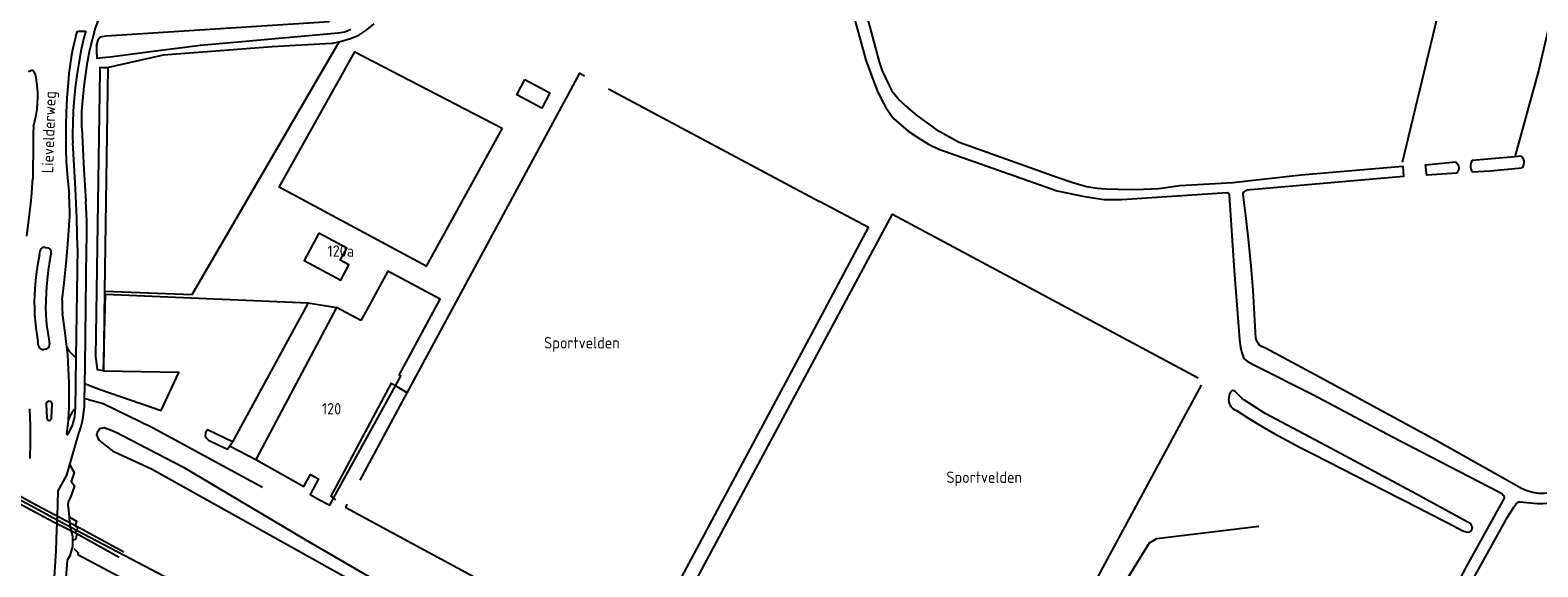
# Model space of a CAD drawing. Header units: metres. Extents: x 233829 to 239427, y 444283 to 448222.
# Tile 165 of 171: x 237828 to 238157, y 447838 to 447955. Entities that reach past the tile are written whole.
import ezdxf

# ---------------------------------------------------------------- set-up
doc = ezdxf.new("R2010")
doc.units = ezdxf.units.M
doc.header["$MEASUREMENT"] = 0
for name, color, linetype in [('ASSPOOR', 253, 'Continuous'), ('DAKRAND', 4, 'Continuous'), ('DAKRAND-BYG', 4, 'Continuous'), ('FUNKTIEAAND', 253, 'Continuous'), ('HEK', 253, 'Continuous'), ('HOOFDGEBOUW', 4, 'Continuous'), ('HOUTWAL', 253, 'Continuous'), ('HUISNUMMER', 253, 'Continuous'), ('INSTEEKSLOOT', 153, 'Continuous'), ('KANTVERH', 253, 'Continuous'), ('MIDSLTGREPPEL', 253, 'Continuous'), ('OVERIGEAFSCH', 253, 'Continuous'), ('OVLIJNOBJ', 253, 'Continuous'), ('RASTER', 253, 'Continuous'), ('STRAATNAAM', 253, 'Continuous')]:
    doc.layers.add(name, color=color, linetype=linetype)
doc.styles.get("Standard").update_dxf_attribs({"font": 'iso.shx'})

msp = doc.modelspace()

# ---------------------------------------------------------------- linework, layer by layer
at = {"layer": 'ASSPOOR'}
msp.add_lwpolyline([(237622.38, 447965.73), (237651.07, 447950.28), (237706.18, 447919.51), (237767.14, 447884.5), (237810.86, 447860.09), (237824.64, 447852.77), (237827.76, 447851.09), (237832.77, 447848.42), (237837.8, 447845.75), (237857.05, 447835.57), (237858.82, 447834.64), (237879.8, 447823.18), (237904.02, 447810.23), (237933.45, 447794.37), (237936.7, 447792.71), (237999.57, 447758.89), (238000, 447758.66)], dxfattribs=at)
at = {"layer": 'DAKRAND'}
for p, q in [((237901.22, 447894.02), (237899.88, 447891.58)), ((237893.91, 447852.69), (237907.43, 447877.28))]:
    msp.add_line(p, q, dxfattribs=at)
for points in [[(237907.43, 447877.28), (237908.59, 447879.39), (237908.2, 447879.63)], [(237890.7, 447852.47), (237893.09, 447851.2), (237893.91, 447852.69)]]:
    msp.add_lwpolyline(points, dxfattribs=at)
at = {"layer": 'DAKRAND-BYG'}
for points in [[(237935.68, 447944.22), (237941.13, 447941.32), (237939.36, 447937.99), (237933.91, 447940.88), (237935.68, 447944.22)], [(237890.7, 447910.64), (237887.5, 447904.68), (237895.48, 447900.4), (237897.26, 447903.71), (237895.36, 447904.73), (237896.79, 447907.39), (237890.7, 447910.64)]]:
    msp.add_lwpolyline(points, dxfattribs=at)
at = {"layer": 'HEK'}
for p, q in [((237953.91, 447942.24), (238000, 447917.6)), ((237843.96, 447897.98), (237863.01, 447897.23)), ((237962.59, 447821.85), (238000, 447891.79)), ((237965.33, 447820.42), (238000, 447885.07)), ((237871.33, 447864.06), (237876.95, 447861.17))]:
    msp.add_line(p, q, dxfattribs=at)
for points in [[(237930.71, 447933.63), (237914.11, 447903.43), (237881.99, 447920.72), (237898.54, 447950.31), (237930.71, 447933.63)], [(237899.69, 447856.67), (237909.96, 447875.72), (237947.67, 447945.62), (237948.67, 447945.07)], [(238000, 447891.79), (238010.74, 447911.86), (238000, 447917.6)], [(238000, 447885.07), (238015.93, 447914.78), (238082.67, 447879.01)], [(238000, 447794.75), (238030.05, 447778.58), (238083.4, 447877.44)], [(237960.24, 447817.19), (237959.73, 447816.44), (237896.56, 447850.61), (237896.9, 447851.43)], [(237837.16, 447841.69), (237838.16, 447840.75), (237838.05, 447840.4), (237864.03, 447826.53), (237895.92, 447809.35), (237904.52, 447804.85), (237921.34, 447795.86)]]:
    msp.add_lwpolyline(points, dxfattribs=at)
at = {"layer": 'HOOFDGEBOUW'}
for points in [[(237908.2, 447879.63), (237917.17, 447896.25), (237905.72, 447902.35), (237901.22, 447894.02)], [(237899.88, 447891.58), (237894.54, 447894.39), (237876.95, 447861.17), (237887.43, 447855.27), (237888.85, 447857.91), (237890.59, 447856.93), (237888.76, 447853.5), (237890.7, 447852.47)]]:
    msp.add_lwpolyline(points, dxfattribs=at)
at = {"layer": 'HOUTWAL'}
msp.add_line((237863.01, 447897.23), (237895.11, 447952.49), dxfattribs=at)
at = {"layer": 'INSTEEKSLOOT'}
for p, q in [((238151.87, 447927.38), (238142.51, 447926.54)), ((238153.32, 447927.51), (238151.87, 447927.38))]:
    msp.add_line(p, q, dxfattribs=at)
for points in [[(238000, 447996.57), (238013.01, 447948.14), (238013.67, 447946.14), (238015.17, 447943.1), (238015.8, 447941.78), (238017.4, 447939.84), (238018.8, 447938.51), (238021.27, 447936.4), (238025.5, 447933.31), (238030.54, 447930.54), (238051.92, 447922.91), (238055.33, 447921.76), (238058.29, 447920.87), (238060.7, 447920.53), (238062.43, 447920.36), (238065.17, 447920.28), (238068.04, 447920.22), (238070.77, 447920.24), (238074.12, 447920.44), (238078.7, 447921.06), (238090.23, 447921.75), (238105.17, 447923.4), (238127.4, 447925.31), (238127.54, 447923.06), (238093.31, 447920.03)], [(238000, 447985.81), (238001.5, 447980.05), (238008.42, 447954.61), (238010.15, 447948.51), (238011.63, 447944.35), (238012.61, 447941.86), (238013.66, 447939.6), (238014.49, 447938.15), (238016.18, 447935.72), (238017.75, 447934.33), (238019.38, 447932.97), (238021.72, 447931.41), (238023.8, 447930.14), (238026.08, 447929.03), (238051.9, 447919.88), (238057.85, 447918.68), (238062.19, 447918.01), (238066.02, 447918.05), (238089.03, 447919.52)], [(237892.98, 447956.87), (237844.23, 447953.75), (237842.9, 447953.51), (237842.39, 447952.82), (237842.11, 447951.86), (237842.12, 447950.84), (237842.12, 447950.12), (237842.19, 447949.33), (237842.22, 447948.92), (237843.52, 447949.09), (237845.1, 447949.23), (237853.89, 447950.35), (237864.81, 447951.78), (237878.78, 447953.01), (237894.87, 447954.44), (237896.37, 447954.69), (237897.64, 447955.24)], [(237844.69, 447946.77), (237844.18, 447946.77), (237843.46, 447946.8), (237842.88, 447946.9), (237842.88, 447946.7), (237842.88, 447946.18), (237841.92, 447883.67), (237842.3, 447880.83), (237843.7, 447880.66), (237843.96, 447897.98), (237844.69, 447946.77)], [(238153.32, 447927.51), (238153.54, 447927.18), (238153.7, 447926.83), (238153.79, 447926.45), (238153.82, 447926.05), (238153.77, 447925.66), (238153.66, 447925.29), (238153.48, 447924.94)], [(238139.16, 447923.79), (238132.66, 447923.31), (238132.32, 447925.63), (238138.96, 447926.22)], [(238138.96, 447926.22), (238139.21, 447925.99), (238139.4, 447925.7), (238139.53, 447925.39), (238139.6, 447925.05), (238139.59, 447924.71), (238139.51, 447924.37), (238139.36, 447924.06), (238139.16, 447923.79)], [(238142.51, 447926.54), (238142.33, 447926.21), (238142.21, 447925.84), (238142.15, 447925.47), (238142.17, 447925.09), (238142.25, 447924.71), (238142.4, 447924.36), (238142.61, 447924.04)], [(238142.61, 447924.04), (238146.38, 447924.32), (238153.48, 447924.94)], [(238089.03, 447919.52), (238089.29, 447919.4), (238089.44, 447919.17), (238089.5, 447919), (238090.57, 447902.52), (238091.72, 447887.39), (238091.96, 447885.77), (238092.2, 447884.53), (238092.7, 447883.23), (238093.42, 447882.69), (238094.68, 447881.92), (238107.72, 447875.41), (238125.14, 447866.12), (238148.2, 447854.16), (238149.04, 447853.77), (238149.4, 447853.32), (238149.55, 447853.03), (238149.49, 447852.7), (238149.44, 447852.61), (238148.33, 447850.61), (238146.18, 447846.71), (238141.37, 447838), (238133.41, 447822.82)], [(238092.53, 447919.12), (238092.51, 447919.31), (238092.55, 447919.5), (238092.66, 447919.66), (238092.81, 447919.78)], [(238095.3, 447887.7), (238095.03, 447892.95), (238094.68, 447898.2), (238094.26, 447903.44), (238093.76, 447908.67), (238093.18, 447913.9), (238092.53, 447919.12)], [(238092.81, 447919.78), (238092.95, 447919.92), (238093.12, 447920.01), (238093.31, 447920.03)], [(238096.03, 447886.26), (238095.77, 447886.58), (238095.55, 447886.93), (238095.4, 447887.3), (238095.3, 447887.7)], [(238097.42, 447885.52), (238097.04, 447885.63), (238096.67, 447885.79), (238096.33, 447886), (238096.03, 447886.26)], [(238174.05, 447855.01), (238158.29, 447853.77), (238157.02, 447853.76), (238155.81, 447854), (238154.47, 447854.3), (238153.3, 447854.81), (238134.69, 447865.31), (238109.16, 447879.15), (238097.42, 447885.52)], [(238089.38, 447874.74), (238089.35, 447874.31), (238089.39, 447873.89), (238089.5, 447873.47)], [(238089.69, 447875.76), (238089.53, 447875.44), (238089.43, 447875.09), (238089.38, 447874.74)], [(238090.39, 447876.22), (238090.21, 447876.23), (238090.02, 447876.18), (238089.87, 447876.08), (238089.75, 447875.93), (238089.69, 447875.76)], [(238090.72, 447876.13), (238090.56, 447876.19), (238090.39, 447876.22)], [(238107.85, 447862.37), (238126.49, 447852.81), (238127.82, 447852.13), (238132.77, 447849.58), (238137.04, 447847.38), (238140.51, 447845.59), (238141.2, 447845.35), (238141.51, 447845.32), (238141.9, 447845.39), (238142.35, 447845.66), (238142.56, 447845.99), (238142.59, 447846.27), (238142.41, 447846.84), (238142.23, 447847.08), (238132.46, 447852.44), (238130.39, 447853.58), (238110.63, 447864.17), (238097.33, 447871.26), (238092.83, 447874.12), (238092.3, 447874.52), (238090.72, 447876.13)], [(238089.5, 447873.47), (238089.64, 447873.12), (238089.84, 447872.79), (238090.09, 447872.49), (238090.37, 447872.24), (238090.69, 447872.03), (238091.04, 447871.87)], [(238091.04, 447871.87), (238093.76, 447870.14), (238096.51, 447868.47), (238099.3, 447866.86), (238102.12, 447865.3), (238104.97, 447863.81), (238107.85, 447862.37)], [(238000, 447779.91), (237990.12, 447785.2), (237952.67, 447805.69), (237907.66, 447829.16), (237854.14, 447859.07), (237846.04, 447862.81), (237842.7, 447865.43), (237842.21, 447866.59), (237842.43, 447867.31), (237842.89, 447867.96), (237843.78, 447868.16), (237845.17, 447867.63), (237846.71, 447867.03), (237847.7, 447866.53), (237860.96, 447859.61), (237887.68, 447843.71), (237903.88, 447834.31), (237910.66, 447830.6), (237977.77, 447794.69), (237990.37, 447787.81), (238000, 447782.63)], [(238139.71, 447809.71), (238130.85, 447809.81), (238130.18, 447809.84), (238129.94, 447809.87), (238129.73, 447810.02), (238129.64, 447810.26), (238129.6, 447810.44), (238129.63, 447810.84), (238137.03, 447824.68), (238150.24, 447848.57), (238151.62, 447850.75), (238151.77, 447850.96), (238152.16, 447851.51), (238152.58, 447851.87), (238152.73, 447851.9), (238152.97, 447851.96), (238156.78, 447851.58), (238157.97, 447851.59), (238160.48, 447851.62), (238169.07, 447852.73)]]:
    msp.add_lwpolyline(points, dxfattribs=at)
at = {"layer": 'KANTVERH'}
for p, q in [((237837.63, 447953.75), (237837.98, 447954.85)), ((237837.98, 447954.85), (237839.82, 447954.84)), ((237839.82, 447954.84), (237839.34, 447953.37)), ((237838.96, 447933.68), (237838.95, 447937.33)), ((237828.35, 447933.99), (237828.31, 447932.39)), ((237838.96, 447933.68), (237839.13, 447929.09)), ((237828.28, 447930.79), (237828.22, 447922.61)), ((237828.31, 447932.39), (237828.28, 447930.79)), ((237839.13, 447929.09), (237839.34, 447924.49)), ((237839.34, 447924.49), (237839.82, 447917.59)), ((237828.19, 447921.78), (237828.22, 447922.61)), ((237837.82, 447913.94), (237837.56, 447920.38)), ((237839.95, 447915.01), (237839.82, 447917.59)), ((237838.02, 447907.48), (237837.82, 447913.94)), ((237831.03, 447907.53), (237831.45, 447907.45)), ((237838.02, 447907.48), (237837.65, 447883.4)), ((237839.66, 447881.59), (237839.98, 447907.45)), ((237829.67, 447905.92), (237829.85, 447906.8)), ((237832.24, 447906.28), (237832.03, 447905.31)), ((237888.35, 447895.44), (237894.54, 447894.39)), ((237829.47, 447886.01), (237829.31, 447886.99)), ((237831.06, 447885.29), (237830.61, 447885.2)), ((237831.73, 447887.45), (237831.88, 447886.42)), ((237837.65, 447883.4), (237836.45, 447884.56)), ((237837.65, 447883.4), (237837.49, 447872.21)), ((237839.54, 447873.86), (237839.66, 447881.59)), ((237839.7, 447877.73), (237842.93, 447876.47)), ((237840.35, 447874.26), (237839.55, 447874.43)), ((237907.43, 447877.28), (237906.9, 447877.61)), ((237909.96, 447875.72), (237907.43, 447877.28)), ((237827.7, 447868.56), (237827.59, 447872.26)), ((237831.13, 447873.31), (237831.28, 447870.22)), ((237832.3, 447870.25), (237832.46, 447873.26)), ((237836.03, 447869.89), (237836.16, 447872.62)), ((237837.16, 447872), (237837.49, 447872.21)), ((237827.75, 447864.86), (237827.7, 447868.56)), ((237835.98, 447869.72), (237835.88, 447869.14)), ((237836.03, 447869.89), (237835.98, 447869.72)), ((237854.33, 447868.19), (237878.4, 447855.16)), ((237827.64, 447861.43), (237827.75, 447864.86)), ((237835.62, 447866.67), (237835.69, 447866.62)), ((237835.64, 447857.74), (237838.3, 447866.95)), ((237835.69, 447866.62), (237835.81, 447866.63)), ((237835.81, 447866.63), (237835.87, 447866.68)), ((237835.87, 447866.68), (237836.14, 447867.12)), ((237833.78, 447854.33), (237835.64, 447857.74)), ((237893.91, 447852.69), (237894.33, 447852.35))]:
    msp.add_line(p, q, dxfattribs=at)
for points in [[(237838.95, 447937.33), (237839.46, 447942.79), (237840.14, 447948.06), (237840.71, 447950.77), (237841.9, 447955.53), (237842.1, 447956.04), (237843.49, 447959.69), (237843.81, 447960.53), (237847.69, 447971.94), (237855.95, 447996.5), (237856.5, 447997.94), (237857.28, 448000)], [(237837.63, 447953.75), (237837.25, 447952.23), (237836.91, 447950.7)], [(237836.91, 447950.7), (237836.62, 447949.16), (237836.38, 447947.62)], [(237839.34, 447953.37), (237838.8, 447950.81), (237838.32, 447948.23)], [(237836.38, 447947.62), (237836.12, 447945.55), (237835.92, 447943.49)], [(237838.32, 447948.23), (237837.92, 447945.65), (237837.58, 447943.05)], [(237827.76, 447946.19), (237827.57, 447946.1), (237827.39, 447945.98), (237827.23, 447945.83)], [(237828.22, 447946.17), (237828.07, 447946.22), (237827.91, 447946.22), (237827.76, 447946.19)], [(237828.58, 447945.78), (237828.5, 447945.94), (237828.37, 447946.08), (237828.22, 447946.17)], [(237829.05, 447944.11), (237828.94, 447944.68), (237828.78, 447945.24), (237828.58, 447945.78)], [(237829.27, 447939.01), (237829.33, 447940.29), (237829.31, 447941.57), (237829.21, 447942.84), (237829.05, 447944.11)], [(237835.92, 447943.49), (237835.69, 447940.24), (237835.52, 447936.98)], [(237837.58, 447943.05), (237837.29, 447940.2), (237837.07, 447937.35)], [(237828.35, 447933.99), (237828.69, 447935.22), (237828.95, 447936.47), (237829.15, 447937.74), (237829.27, 447939.01)], [(237835.52, 447936.98), (237835.43, 447934.33), (237835.4, 447931.67)], [(237837.07, 447937.35), (237836.94, 447934.81), (237836.9, 447932.27)], [(237835.4, 447931.67), (237835.42, 447929.01), (237835.48, 447926.35)], [(237836.9, 447932.27), (237836.91, 447931.39), (237836.94, 447930.51)], [(237837.56, 447920.38), (237837.27, 447925.45), (237836.94, 447930.51)], [(237835.48, 447926.35), (237835.78, 447922.75), (237836.15, 447919.15)], [(237827.79, 447917.08), (237828.02, 447919.42), (237828.19, 447921.78)], [(237836.3, 447915.22), (237836.26, 447917.18), (237836.15, 447919.15)], [(237826.9, 447910.01), (237827.37, 447913.54), (237827.79, 447917.08)], [(237836.24, 447913.43), (237836.28, 447914.32), (237836.3, 447915.22)], [(237840.02, 447911.23), (237840, 447913.12), (237839.95, 447915.01)], [(237835.59, 447904.84), (237835.93, 447909.13), (237836.24, 447913.43)], [(237839.98, 447907.45), (237840.01, 447909.34), (237840.02, 447911.23)], [(237831.03, 447907.53), (237830.78, 447907.56), (237830.52, 447907.52), (237830.28, 447907.42), (237830.08, 447907.25), (237829.94, 447907.04), (237829.85, 447906.8)], [(237832.24, 447906.28), (237832.26, 447906.54), (237832.21, 447906.8), (237832.09, 447907.03), (237831.92, 447907.23), (237831.7, 447907.37), (237831.45, 447907.45)], [(237829.67, 447905.92), (237829.34, 447904.07), (237829.06, 447902.21)], [(237832.03, 447905.31), (237831.79, 447903.94), (237831.58, 447902.57)], [(237834.67, 447896.02), (237835.14, 447900.42), (237835.59, 447904.84)], [(237829.06, 447902.21), (237828.83, 447900.34), (237828.67, 447898.47)], [(237831.58, 447902.57), (237831.4, 447901.19), (237831.27, 447899.8)], [(237828.67, 447898.47), (237828.59, 447897.07), (237828.55, 447895.67)], [(237831.27, 447899.8), (237831.13, 447897.8), (237831.04, 447895.79)], [(237828.55, 447895.67), (237828.56, 447894.31), (237828.61, 447892.96)], [(237831.04, 447895.79), (237831.03, 447894.35), (237831.07, 447892.91)], [(237834.67, 447896.02), (237834.62, 447895.42), (237834.61, 447894.82)], [(237834.61, 447894.82), (237834.65, 447893.95), (237834.73, 447893.08)], [(237842.93, 447876.47), (237856.22, 447871.88), (237860.1, 447880.18), (237843.64, 447880.52), (237844.11, 447897.33), (237888.35, 447895.44), (237871.84, 447865.07)], [(237828.61, 447892.96), (237828.72, 447891.46), (237828.87, 447889.97)], [(237831.07, 447892.91), (237831.15, 447891.53), (237831.3, 447890.16)], [(237835.69, 447885.8), (237835.23, 447889.44), (237834.73, 447893.08)], [(237828.87, 447889.97), (237829.07, 447888.47), (237829.31, 447886.99)], [(237831.3, 447890.16), (237831.49, 447888.8), (237831.73, 447887.45)], [(237829.47, 447886.01), (237829.6, 447885.74), (237829.79, 447885.51), (237830.04, 447885.34), (237830.32, 447885.24), (237830.61, 447885.2)], [(237831.06, 447885.29), (237831.3, 447885.37), (237831.52, 447885.5), (237831.7, 447885.69), (237831.83, 447885.91), (237831.89, 447886.16), (237831.88, 447886.42)], [(237835.96, 447882.39), (237835.84, 447884.1), (237835.69, 447885.8)], [(237835.69, 447885.8), (237835.82, 447885.46), (237835.99, 447885.13), (237836.2, 447884.83), (237836.45, 447884.56)], [(237836.11, 447879.53), (237836.05, 447880.96), (237835.96, 447882.39)], [(237836.19, 447876.08), (237836.17, 447877.8), (237836.11, 447879.53)], [(237906.9, 447877.61), (237906.48, 447877.87), (237903.65, 447872.57)], [(237836.16, 447872.62), (237836.19, 447874.35), (237836.19, 447876.08)], [(237831.37, 447873.74), (237831.25, 447873.62), (237831.17, 447873.47), (237831.13, 447873.31)], [(237831.83, 447873.9), (237831.67, 447873.88), (237831.51, 447873.83), (237831.37, 447873.74)], [(237832.27, 447873.7), (237832.14, 447873.8), (237831.99, 447873.87), (237831.83, 447873.9)], [(237832.46, 447873.26), (237832.43, 447873.42), (237832.37, 447873.57), (237832.27, 447873.7)], [(237837.16, 447872), (237836.82, 447871.51), (237836.51, 447870.99)], [(237837.39, 447870.68), (237837.47, 447871.44), (237837.49, 447872.21)], [(237839.01, 447869.37), (237839.21, 447870.48), (237839.37, 447871.6)], [(237839.37, 447871.6), (237839.48, 447872.73), (237839.54, 447873.86)], [(237840.35, 447874.26), (237843.61, 447873.41), (237854.33, 447868.19)], [(237903.65, 447872.57), (237893.31, 447853.16), (237893.91, 447852.69)], [(237831.28, 447870.22), (237831.33, 447870.03), (237831.44, 447869.87), (237831.61, 447869.77), (237831.81, 447869.74), (237832, 447869.78), (237832.16, 447869.89), (237832.27, 447870.06), (237832.3, 447870.25)], [(237835.88, 447869.14), (237835.72, 447867.97), (237835.58, 447866.8)], [(237836.51, 447870.99), (237836.25, 447870.45), (237836.03, 447869.89)], [(237836.14, 447867.12), (237836.47, 447867.75), (237836.78, 447868.39)], [(237836.78, 447868.39), (237836.94, 447868.78), (237837.07, 447869.18)], [(237837.07, 447869.18), (237837.26, 447869.92), (237837.39, 447870.68)], [(237838.3, 447866.95), (237838.52, 447867.54), (237838.71, 447868.14)], [(237838.71, 447868.14), (237838.87, 447868.75), (237839.01, 447869.37)], [(237835.58, 447866.8), (237835.59, 447866.73), (237835.62, 447866.67)], [(237871.84, 447865.07), (237866.39, 447867.63), (237865.95, 447867.04), (237865.88, 447866.29), (237866.09, 447865.91), (237866.57, 447865.37), (237868.7, 447864.41), (237870.75, 447863.46), (237871.84, 447865.07)], [(237836.3, 447860.02), (237836.77, 447859.23), (237837.27, 447858.32), (237836.63, 447856.37), (237837.36, 447855.43), (237836.85, 447853.95), (237836.58, 447853.3), (237836.28, 447852.64), (237835.98, 447851.89), (237835.89, 447851.27), (237836.05, 447850.14), (237836.16, 447848.66), (237836.26, 447847.37), (237836.48, 447846.15), (237836.89, 447844.33), (237836.91, 447843.61), (237836.87, 447842.19), (237836.3, 447840.12), (237835.73, 447839.15), (237835.17, 447831.41), (237834.14, 447812.02), (237833.8, 447810.83), (237832.7, 447812.12)], [(237832.7, 447812.12), (237831.95, 447814.04), (237831.73, 447815.57), (237831.92, 447818.36), (237832.7, 447830.96), (237833.33, 447841.2), (237833.45, 447845.95), (237833.54, 447847.07), (237833.6, 447848.79), (237833.78, 447854.33)], [(237836.16, 447848.66), (237837.78, 447847.67), (237837.49, 447846.66), (237838.06, 447846.34), (237837.49, 447845.14), (237837.87, 447844.89), (237837.52, 447843.7), (237836.91, 447843.51)]]:
    msp.add_lwpolyline(points, dxfattribs=at)
at = {"layer": 'MIDSLTGREPPEL'}
msp.add_lwpolyline([(238166.29, 447985.78), (238156.99, 447946.11), (238151.87, 447927.38)], dxfattribs=at)
at = {"layer": 'OVERIGEAFSCH'}
msp.add_lwpolyline([(237844.18, 447946.77), (237856.74, 447949.67), (237870.05, 447950.63), (237880.46, 447951.43), (237885.56, 447951.75), (237889.67, 447952), (237892.17, 447952.11), (237893.77, 447952.22), (237895.62, 447952.6), (237897.57, 447953.22), (237899.42, 447953.97), (237900.96, 447954.94), (237902.74, 447956.41)], dxfattribs=at)
at = {"layer": 'OVLIJNOBJ'}
for points in [[(237813.31, 447857.96), (237824.23, 447852.16), (237827.7, 447850.23), (237832.76, 447847.53), (237837.7, 447845.07), (237847.11, 447839.84)], [(237814.53, 447859.05), (237824.77, 447853.6), (237827.87, 447851.85), (237832.82, 447849.22), (237838.18, 447846.36), (237848.08, 447841.02)]]:
    msp.add_lwpolyline(points, dxfattribs=at)
at = {"layer": 'RASTER'}
for points in [[(238127.34, 447926.21), (238128.73, 447931.97), (238141.63, 447985.84), (238145.02, 448000)], [(238039.41, 447762.78), (238030.46, 447767.41), (238031.69, 447770.38), (238064.17, 447830.08), (238070.6, 447840.6), (238072.1, 447842.97), (238073.64, 447843.91), (238095.95, 447846.64)]]:
    msp.add_lwpolyline(points, dxfattribs=at)

# ---------------------------------------------------------------- texts
at = {"layer": 'FUNKTIEAAND'}
for p in [(237939.88, 447885.45), (238027.72, 447856.06)]:
    msp.add_text('Sportvelden', height=2.5, dxfattribs=at).set_placement(p)
at = {"layer": 'HUISNUMMER'}
for s, p in [('120a', (237892.58, 447905.5)), ('120', (237891.37, 447871.02))]:
    msp.add_text(s, height=2.5, dxfattribs=at).set_placement(p)
at = {"layer": 'STRAATNAAM'}
msp.add_text('Lievelderweg', height=2.5, rotation=88.108, dxfattribs=at).set_placement((237832.66, 447923.74))

doc.saveas('drawing.dxf')
